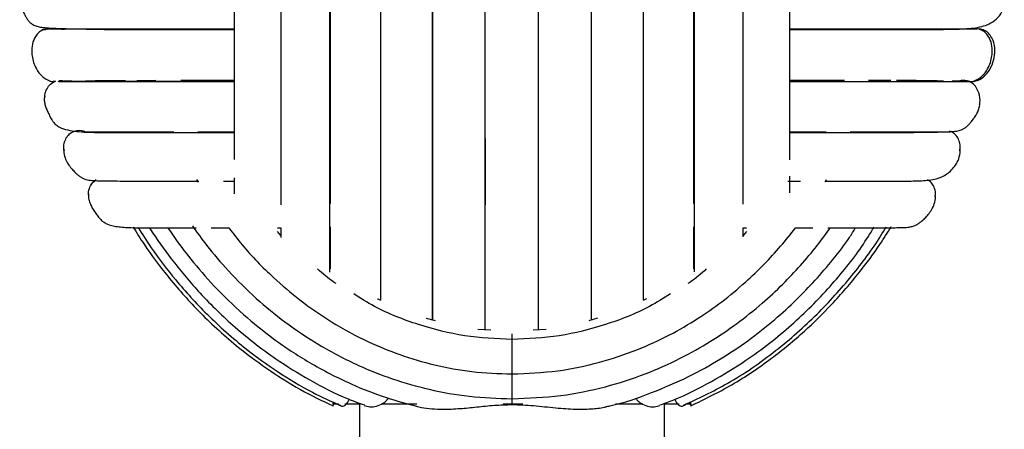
# Paper-space layout '_Posterior' of a CAD drawing. Header units: millimetres. Extents: x -167 to 233, y -56 to 638.
# Tile 5 of 7: x -31 to 98, y 216 to 270. Entities that reach past the tile are written whole.
import ezdxf

# ---------------------------------------------------------------- set-up
doc = ezdxf.new("R2010")
doc.units = ezdxf.units.MM

psp = doc.layouts.new('_Posterior')

# ---------------------------------------------------------------- linework, layer by layer
at = {"color": 7, "linetype": 'Continuous', "lineweight": 25}
for p, q in [((-28.2, 268.49), (-27.72, 268.49)), ((-27.53, 268.54), (-27.53, 268.54)), ((-27.13, 261.73), (-27.08, 261.68)), ((-24.29, 261.73), (-25.3, 261.73)), ((-13.28, 261.8), (-15.75, 261.79)), ((92.23, 261.73), (91.22, 261.73)), ((94.01, 261.68), (94.02, 261.69)), ((-27.82, 259.77), (-27.9, 259.59)), ((-24.21, 255.08), (-24.13, 255.08)), ((91.14, 255.08), (90.88, 255.16)), ((-25.31, 252.75), (-25.36, 252.54)), ((92.29, 252.6), (92.24, 252.82)), ((-7.93, 248.83), (-7.73, 248.48)), ((-4.4, 248.63), (-2.98, 248.63)), ((69.66, 248.63), (71.32, 248.63)), ((74.56, 248.55), (74.72, 248.83)), ((-22.09, 246.93), (-22.12, 246.85)), ((89.05, 246.58), (89.01, 246.74)), ((3.15, 241.52), (2.68, 242.02)), ((2.69, 242.5), (3.15, 242.5)), ((3.15, 242.5), (3.15, 241.25)), ((63.78, 242.5), (64.23, 242.5)), ((64.25, 242.02), (63.78, 241.52)), ((51.13, 233.19), (50.68, 233)), ((23.42, 230.31), (22.26, 230.64)), ((44.68, 230.66), (43.53, 230.3)), ((30.68, 229.09), (28.99, 229.19)), ((37.93, 229.2), (36.26, 229.1)), ((9.96, 219.69), (9.96, 219.44)), ((33.46, 220.11), (33.46, 219.35)), ((9.96, 219.44), (10.67, 219.44)), ((11.54, 219.44), (13.58, 219.44)), ((13.46, 219.44), (13.46, 209.83)), ((16.33, 219.44), (20.98, 219.44)), ((32.3, 219.44), (34.87, 219.44)), ((47.04, 219.44), (50.64, 219.44)), ((53.37, 219.44), (55.38, 219.44)), ((53.46, 209.82), (53.46, 219.44)), ((56.32, 219.44), (56.96, 219.44))]:
    psp.add_line(p, q, dxfattribs=at)
for points, knots in [([(-2.98, 278.94), (-2.98, 276.83), (-2.98, 272.78), (-2.98, 267.15), (-2.98, 262.3), (-2.98, 258.22), (-2.98, 254.87), (-2.98, 252.69), (-2.98, 251.66), (-2.98, 251.47)], [0, 0, 0, 0, 0.211609, 0.403602, 0.575951, 0.728667, 0.861697, 0.975012, 1, 1, 1, 1]), ([(3.15, 278.94), (3.15, 276.66), (3.15, 272.31), (3.15, 266.24), (3.15, 260.99), (3.15, 256.57), (3.15, 252.91), (3.15, 249.97), (3.15, 247.57), (3.15, 246.19), (3.15, 245.54)], [0, 0, 0, 0, 0.183398, 0.349804, 0.499207, 0.631582, 0.746932, 0.845223, 0.926434, 1, 1, 1, 1]), ([(9.52, 278.94), (9.52, 276.53), (9.52, 271.91), (9.52, 265.47), (9.52, 259.9), (9.52, 255.19), (9.52, 251.3), (9.52, 248.16), (9.52, 245.58), (9.52, 243.2), (9.52, 240.71), (9.52, 238.45), (9.52, 237.17), (9.52, 236.69)], [0, 0, 0, 0, 0.144827, 0.276226, 0.394213, 0.498761, 0.589873, 0.667535, 0.731737, 0.791004, 0.863292, 0.949187, 1, 1, 1, 1]), ([(9.6, 278.94), (9.6, 276.54), (9.6, 271.72), (9.6, 264.68), (9.6, 257.95), (9.6, 251.75), (9.6, 247.65), (9.6, 245.84), (9.6, 245.7)], [0, 0, 0, 0, 0.196831, 0.393597, 0.59021, 0.786624, 0.982818, 1, 1, 1, 1]), ([(16.2, 278.94), (16.2, 276.86), (16.2, 272.89), (16.2, 267.31), (16.2, 262.42), (16.2, 258.22), (16.2, 254.69), (16.2, 251.8), (16.2, 249.38), (16.2, 246.79), (16.2, 243.67), (16.2, 239.85), (16.2, 236.24), (16.2, 233.9), (16.2, 233.02), (16.2, 233.01)], [0, 0, 0, 0, 0.1123934, 0.2143686, 0.3059125, 0.3870343, 0.4577191, 0.5179695, 0.5677834, 0.6137371, 0.6907941, 0.7865875, 0.9011188, 0.9993371, 1, 1, 1, 1]), ([(23.02, 230.42), (23.02, 231.17), (23.02, 233.16), (23.02, 237.38), (23.02, 242.93), (23.01, 249.23), (23.01, 256.1), (23.01, 263.42), (23.01, 271.09), (23.01, 276.33), (23.01, 278.94)], [0, 0, 0, 0, 0.079008, 0.212041, 0.345035, 0.477987, 0.608538, 0.739046, 0.869532, 1, 1, 1, 1]), ([(23.03, 278.94), (23.03, 276.93), (23.03, 273.1), (23.03, 267.7), (23.03, 262.95), (23.03, 258.86), (23.03, 255.41), (23.03, 252.56), (23.03, 250.17), (23.03, 247.6), (23.03, 244.48), (23.03, 240.65), (23.03, 236.89), (23.03, 233.44), (23.03, 231.32), (23.03, 230.43), (23.03, 230.42)], [0, 0, 0, 0, 0.101265, 0.193141, 0.275628, 0.348715, 0.412411, 0.466713, 0.511613, 0.552995, 0.62238, 0.708648, 0.811789, 0.900235, 0.998175, 1, 1, 1, 1]), ([(29.96, 229.13), (29.96, 230.29), (29.96, 232.75), (29.96, 237.53), (29.96, 243.15), (29.96, 249.46), (29.96, 256.31), (29.96, 263.59), (29.96, 271.18), (29.96, 276.36), (29.96, 278.94)], [0, 0, 0, 0, 0.1154409, 0.2431183, 0.3708042, 0.4984684, 0.6238571, 0.749238, 0.8746225, 1, 1, 1, 1]), ([(29.97, 245.5), (29.97, 246.86), (29.97, 250.25), (29.96, 256.37), (29.96, 263.6), (29.96, 271.19), (29.96, 276.36), (29.96, 278.94)], [0, 0, 0, 0, 0.143749, 0.357781, 0.571831, 0.785912, 1, 1, 1, 1]), ([(36.96, 229.14), (36.96, 230.3), (36.96, 232.76), (36.96, 237.53), (36.96, 243.15), (36.96, 249.46), (36.96, 256.31), (36.96, 263.59), (36.96, 271.18), (36.96, 276.36), (36.96, 278.94)], [0, 0, 0, 0, 0.115088, 0.242816, 0.370553, 0.498268, 0.623707, 0.749138, 0.874572, 1, 1, 1, 1]), ([(36.96, 244.79), (36.96, 246.38), (36.96, 250), (36.96, 256.36), (36.96, 263.61), (36.96, 271.19), (36.96, 276.36), (36.96, 278.94)], [0, 0, 0, 0, 0.164008, 0.372976, 0.581962, 0.790977, 1, 1, 1, 1]), ([(43.89, 230.42), (43.89, 230.94), (43.89, 232.17), (43.89, 234.34), (43.89, 236.67), (43.89, 238.82), (43.89, 240.77), (43.89, 243.02), (43.89, 246.01), (43.89, 250.21), (43.89, 255.01), (43.89, 260.29), (43.9, 265.86), (43.9, 272.16), (43.9, 276.62), (43.9, 278.94)], [0, 0, 0, 0, 0.053699, 0.126671, 0.190291, 0.244559, 0.289478, 0.330772, 0.400016, 0.486175, 0.589251, 0.677674, 0.775608, 0.883052, 1, 1, 1, 1]), ([(43.91, 230.42), (43.91, 231.17), (43.91, 233.16), (43.91, 237.38), (43.91, 242.93), (43.91, 249.23), (43.91, 256.1), (43.91, 263.42), (43.91, 271.09), (43.91, 276.33), (43.91, 278.94)], [0, 0, 0, 0, 0.079058, 0.212084, 0.345071, 0.478016, 0.608559, 0.739061, 0.869539, 1, 1, 1, 1]), ([(50.73, 233.02), (50.73, 233.3), (50.73, 234.25), (50.73, 235.99), (50.73, 238.07), (50.73, 239.99), (50.73, 242.21), (50.73, 245.19), (50.73, 249.4), (50.73, 254.28), (50.73, 259.68), (50.73, 265.41), (50.73, 271.91), (50.73, 276.54), (50.73, 278.94)], [0, 0, 0, 0, 0.030182, 0.100862, 0.161176, 0.211124, 0.25695, 0.33379, 0.429438, 0.543878, 0.642063, 0.750817, 0.87013, 1, 1, 1, 1]), ([(57.32, 245.7), (57.32, 245.84), (57.32, 247.65), (57.32, 251.75), (57.32, 257.95), (57.32, 264.68), (57.32, 271.72), (57.32, 276.54), (57.32, 278.94)], [0, 0, 0, 0, 0.017162, 0.213372, 0.409787, 0.606403, 0.803152, 1, 1, 1, 1]), ([(57.41, 236.76), (57.41, 237.12), (57.41, 238.17), (57.41, 240.22), (57.41, 243.12), (57.41, 246.78), (57.41, 251.3), (57.41, 256.78), (57.41, 262.46), (57.41, 268.06), (57.41, 273.37), (57.41, 277.05), (57.41, 278.94)], [0, 0, 0, 0, 0.038331, 0.110477, 0.196373, 0.296008, 0.409367, 0.536435, 0.677204, 0.778708, 0.886302, 1, 1, 1, 1]), ([(63.78, 245.59), (63.78, 246.56), (63.78, 248.82), (63.78, 252.92), (63.78, 258.06), (63.78, 263.4), (63.78, 268.68), (63.78, 273.68), (63.78, 277.16), (63.78, 278.94)], [0, 0, 0, 0, 0.1097257, 0.2531111, 0.4138111, 0.5918369, 0.720179, 0.8562317, 1, 1, 1, 1]), ([(69.91, 251.41), (69.91, 252.5), (69.91, 255.03), (69.91, 259.6), (69.91, 264.53), (69.91, 269.42), (69.91, 274.06), (69.91, 277.29), (69.91, 278.94)], [0, 0, 0, 0, 0.142106, 0.326717, 0.531191, 0.678622, 0.834876, 1, 1, 1, 1]), ([(-31.13, 272.38), (-31.13, 272.22), (-31.11, 271.92), (-30.97, 271.47), (-30.77, 271.03), (-30.58, 270.64), (-30.42, 270.33), (-30.27, 270.07), (-30.11, 269.78), (-29.94, 269.58), (-29.75, 269.38), (-29.42, 269.13), (-28.96, 268.93), (-28.35, 268.79), (-27.21, 268.68), (-25.13, 268.6), (-21.69, 268.54), (-17.73, 268.51), (-13.6, 268.51), (-8.77, 268.51), (-5.23, 268.51), (-2.99, 268.51), (-2.98, 268.51)], [0, 0, 0, 0, 0.0378707, 0.0681594, 0.091131, 0.1071091, 0.1127479, 0.1171566, 0.1246599, 0.1288533, 0.1338251, 0.1468232, 0.175039, 0.2144807, 0.265388, 0.3944381, 0.5286653, 0.6500444, 0.7590684, 0.8630529, 0.9992728, 1, 1, 1, 1]), ([(69.91, 268.51), (71.33, 268.51), (74.4, 268.51), (78.69, 268.51), (82.95, 268.51), (86.85, 268.51), (90.11, 268.51), (92.83, 268.55), (94.76, 268.75), (96.1, 269.2), (97.06, 269.82), (97.85, 270.82), (97.99, 271.64), (98.06, 272.07)], [0, 0, 0, 0, 0.091357, 0.196555, 0.30712, 0.423062, 0.543662, 0.658567, 0.765205, 0.816236, 0.871455, 0.932851, 1, 1, 1, 1]), ([(-27.88, 268.49), (-28.06, 268.43), (-28.42, 268.29), (-28.86, 267.88), (-29.19, 267.39), (-29.46, 266.7), (-29.58, 265.9), (-29.51, 264.71), (-29.11, 263.47), (-28.35, 262.48), (-27.67, 261.95), (-27.26, 261.8), (-27.05, 261.73)], [0, 0, 0, 0, 0.067892, 0.137415, 0.207716, 0.276403, 0.397755, 0.487997, 0.698272, 0.845811, 0.923774, 1, 1, 1, 1]), ([(-28.2, 268.49), (-27.99, 268.54), (-27.77, 268.6), (-27.55, 268.54), (-27.54, 268.54)], [0, 0, 0, 0, 0.926344, 1, 1, 1, 1]), ([(-25.24, 268.49), (-25.77, 268.52), (-26.78, 268.58), (-27.42, 268.53), (-27.72, 268.5)], [0, 0, 0, 0, 0.5190447, 1, 1, 1, 1]), ([(-2.98, 268.54), (-3.62, 268.54), (-5.9, 268.54), (-9.49, 268.54), (-13.83, 268.54), (-17.82, 268.54), (-21.35, 268.54), (-24.32, 268.54), (-25.56, 268.54), (-26.19, 268.54)], [0, 0, 0, 0, 0.054329, 0.194343, 0.341407, 0.495506, 0.656638, 0.824809, 1, 1, 1, 1]), ([(-20.06, 268.49), (-19.81, 268.49), (-18.31, 268.49), (-14.69, 268.49), (-9.21, 268.49), (-5.21, 268.49), (-2.98, 268.49), (-2.98, 268.49)], [0, 0, 0, 0, 0.06246, 0.374867, 0.687134, 0.999238, 1, 1, 1, 1]), ([(94.46, 268.54), (94.4, 268.54), (94.29, 268.54), (93.45, 268.54), (92.06, 268.54), (89.99, 268.54), (87.23, 268.54), (84.34, 268.54), (81.53, 268.54), (78.85, 268.54), (75.34, 268.54), (72.4, 268.54), (70.14, 268.54), (69.91, 268.54)], [0, 0, 0, 0, 0.103088, 0.200175, 0.291247, 0.41655, 0.528334, 0.626607, 0.711363, 0.782891, 0.850179, 0.98468, 1, 1, 1, 1]), ([(69.91, 268.49), (69.91, 268.49), (72.14, 268.49), (76.14, 268.49), (81.61, 268.49), (85.11, 268.49), (86.49, 268.49), (86.62, 268.49)], [0, 0, 0, 0, 0.00076, 0.322392, 0.644175, 0.966119, 1, 1, 1, 1]), ([(93.98, 261.73), (94.18, 261.8), (94.6, 261.95), (95.28, 262.47), (96.03, 263.47), (96.44, 264.71), (96.5, 265.9), (96.39, 266.7), (96.12, 267.39), (95.79, 267.88), (95.35, 268.29), (94.98, 268.43), (94.8, 268.49)], [0, 0, 0, 0, 0.076227, 0.154189, 0.301729, 0.512003, 0.602245, 0.723597, 0.792284, 0.862585, 0.932108, 1, 1, 1, 1]), ([(94.01, 261.68), (94.23, 261.73), (94.71, 261.82), (95.49, 262.34), (96.21, 263.24), (96.71, 264.46), (96.88, 265.77), (96.69, 266.91), (96.25, 267.75), (95.74, 268.26), (95.33, 268.42), (95.13, 268.49)], [0, 0, 0, 0, 0.074416, 0.164861, 0.314053, 0.462059, 0.610065, 0.759257, 0.849702, 0.929512, 1, 1, 1, 1]), ([(95.13, 268.49), (94.92, 268.54), (94.69, 268.6), (94.47, 268.54), (94.45, 268.53)], [0, 0, 0, 0, 0.907886, 1, 1, 1, 1]), ([(-27.85, 259.58), (-27.83, 259.79), (-27.81, 260.26), (-27.48, 260.9), (-27.02, 261.46), (-26.61, 261.64), (-26.42, 261.73)], [0, 0, 0, 0, 0.2264912, 0.5170922, 0.7735205, 1, 1, 1, 1]), ([(-26.42, 261.73), (-26.63, 261.68), (-26.85, 261.62), (-27.07, 261.68), (-27.08, 261.68)], [0, 0, 0, 0, 0.930006, 1, 1, 1, 1]), ([(-26.99, 261.68), (-26.97, 261.68), (-26.94, 261.68), (-26.57, 261.68), (-26.51, 261.68)], [0, 0, 0, 0, 0.835818, 1, 1, 1, 1]), ([(-26.11, 261.73), (-26.05, 261.7), (-25.95, 261.64), (-25.5, 261.7), (-25.27, 261.73)], [0, 0, 0, 0, 0.49742, 1, 1, 1, 1]), ([(-25.97, 261.79), (-25.92, 261.8), (-25.7, 261.85), (-25.48, 261.78), (-25.31, 261.72)], [0, 0, 0, 0, 0.2460979, 1, 1, 1, 1]), ([(-25.88, 261.69), (-25.33, 261.68), (-24.26, 261.68), (-21.87, 261.68), (-19.17, 261.68), (-16.27, 261.68), (-13.3, 261.68), (-10.22, 261.68), (-7.12, 261.68), (-4.66, 261.68), (-3.29, 261.68), (-2.98, 261.68)], [0, 0, 0, 0, 0.1555888, 0.3004027, 0.434437, 0.5577016, 0.670204, 0.7719459, 0.8798157, 0.9721874, 1, 1, 1, 1]), ([(-25.31, 261.72), (-24.97, 261.72), (-24.14, 261.72), (-21.58, 261.72), (-17.89, 261.72), (-13.28, 261.72), (-8.31, 261.72), (-4.63, 261.72), (-2.98, 261.72)], [0, 0, 0, 0, 0.122971, 0.305289, 0.487509, 0.669602, 0.85158, 1, 1, 1, 1]), ([(-17.24, 261.79), (-18.36, 261.78), (-20.49, 261.77), (-21.85, 261.74), (-22.5, 261.73)], [0, 0, 0, 0, 0.5259521, 1, 1, 1, 1]), ([(-2.98, 261.81), (-3.09, 261.81), (-5.13, 261.81), (-7.52, 261.81), (-9.53, 261.81), (-9.98, 261.81)], [0, 0, 0, 0, 0.042112, 0.781983, 1, 1, 1, 1]), ([(77.07, 261.81), (75.97, 261.81), (73.74, 261.81), (71.19, 261.81), (69.91, 261.81)], [0, 0, 0, 0, 0.495872, 1, 1, 1, 1]), ([(69.91, 261.68), (70.54, 261.68), (72.39, 261.68), (75.13, 261.68), (78.31, 261.68), (81.5, 261.68), (84.37, 261.68), (86.93, 261.68), (89.1, 261.68), (91.06, 261.68), (92.66, 261.68), (93.79, 261.68), (93.94, 261.68), (94.01, 261.68)], [0, 0, 0, 0, 0.042821, 0.124633, 0.205498, 0.290946, 0.394755, 0.474539, 0.562768, 0.659445, 0.764558, 0.878112, 1, 1, 1, 1]), ([(83.16, 261.81), (82.66, 261.81), (81.79, 261.81), (80.69, 261.81), (80.24, 261.81)], [0, 0, 0, 0, 0.591553, 1, 1, 1, 1]), ([(90.09, 261.73), (89.92, 261.73), (89.44, 261.75), (87.92, 261.78), (86.12, 261.8), (84.33, 261.8), (83.9, 261.8)], [0, 0, 0, 0, 0.136611, 0.38561, 0.851678, 1, 1, 1, 1]), ([(93.35, 261.73), (93.15, 261.77), (92.72, 261.86), (92.25, 261.8), (92.03, 261.68), (92.03, 261.68)], [0, 0, 0, 0, 0.4610577, 0.9830838, 1, 1, 1, 1]), ([(94.79, 258.56), (94.82, 258.67), (94.93, 259.21), (94.79, 260.05), (94.42, 260.9), (93.94, 261.46), (93.54, 261.64), (93.35, 261.73)], [0, 0, 0, 0, 0.0910007, 0.4387897, 0.6496319, 0.8356804, 1, 1, 1, 1]), ([(-27.9, 259.59), (-27.91, 259.42), (-27.92, 259.13), (-27.81, 258.6), (-27.62, 258.07), (-27.42, 257.61), (-27.23, 257.22), (-27.08, 256.94), (-26.95, 256.71), (-26.84, 256.53), (-26.72, 256.36), (-26.55, 256.17), (-26.24, 255.89), (-25.65, 255.54), (-24.87, 255.32), (-23.66, 255.12), (-22.37, 255.04), (-20.52, 254.99), (-18.04, 255), (-14.51, 255), (-10.54, 255), (-6.74, 255), (-4.08, 255), (-2.98, 255)], [0, 0, 0, 0, 0.039767, 0.072127, 0.097237, 0.115511, 0.122663, 0.129013, 0.135088, 0.138113, 0.14124, 0.148238, 0.156813, 0.180031, 0.244334, 0.309376, 0.373831, 0.437972, 0.565955, 0.689879, 0.808121, 0.92066, 1, 1, 1, 1]), ([(69.91, 255), (70.96, 255), (73.55, 255), (77.26, 255), (81.24, 255), (85.04, 255.01), (87.68, 255.03), (89.38, 255.06), (90.38, 255.08), (91.19, 255.11), (91.88, 255.19), (92.43, 255.34), (92.85, 255.56), (93.08, 255.73), (93.28, 255.9), (93.49, 256.14), (93.69, 256.38), (93.92, 256.67), (94.2, 257.05), (94.48, 257.51), (94.72, 258.01), (94.79, 258.36), (94.83, 258.55)], [0, 0, 0, 0, 0.076653, 0.187928, 0.303953, 0.433065, 0.575971, 0.632964, 0.691957, 0.749986, 0.803566, 0.840336, 0.854257, 0.859626, 0.864216, 0.872682, 0.877728, 0.884083, 0.901699, 0.926614, 0.959254, 1, 1, 1, 1]), ([(-25.31, 252.54), (-25.34, 252.82), (-25.39, 253.37), (-25.14, 254.12), (-24.76, 254.73), (-24.38, 254.97), (-24.21, 255.08)], [0, 0, 0, 0, 0.283827, 0.552888, 0.790308, 1, 1, 1, 1]), ([(-24.21, 255.08), (-24.01, 255.16), (-23.6, 255.31), (-22.96, 255.28), (-22.58, 255.12), (-22.41, 255.05)], [0, 0, 0, 0, 0.334372, 0.712959, 1, 1, 1, 1]), ([(-22.91, 255.08), (-22.64, 255.08), (-21.88, 255.08), (-19.49, 255.08), (-15.85, 255.08), (-12.91, 255.08), (-11.06, 255.08), (-10.93, 255.08)], [0, 0, 0, 0, 0.150291, 0.426885, 0.703199, 0.979205, 1, 1, 1, 1]), ([(-7.74, 255.08), (-7.23, 255.08), (-5.8, 255.08), (-4.08, 255.08), (-2.98, 255.08)], [0, 0, 0, 0, 0.356619, 1, 1, 1, 1]), ([(69.91, 255.08), (71.01, 255.08), (72.73, 255.08), (74.16, 255.08), (74.68, 255.08)], [0, 0, 0, 0, 0.6425872, 1, 1, 1, 1]), ([(77.83, 255.08), (77.97, 255.08), (79.83, 255.08), (82.77, 255.08), (86.46, 255.08), (89.09, 255.08), (90.67, 255.08), (90.87, 255.08), (90.95, 255.08)], [0, 0, 0, 0, 0.017054, 0.227272, 0.43771, 0.648363, 0.859158, 1, 1, 1, 1]), ([(92.24, 252.6), (92.26, 252.86), (92.31, 253.39), (92.07, 254.12), (91.69, 254.73), (91.31, 254.97), (91.14, 255.08)], [0, 0, 0, 0, 0.268424, 0.543271, 0.785798, 1, 1, 1, 1]), ([(-25.36, 252.54), (-25.32, 252.26), (-25.24, 251.75), (-24.89, 251.05), (-24.52, 250.49), (-24.15, 250.07), (-23.86, 249.77), (-23.63, 249.55), (-23.39, 249.33), (-23.16, 249.18), (-22.92, 249.03), (-22.4, 248.81), (-21.76, 248.72), (-20.94, 248.67), (-19.92, 248.66), (-18.26, 248.64), (-15.75, 248.63), (-12.18, 248.63), (-9.47, 248.63), (-7.87, 248.63), (-7.61, 248.63)], [0, 0, 0, 0, 0.051047, 0.09246, 0.124423, 0.147943, 0.156744, 0.1638, 0.174683, 0.180063, 0.186141, 0.201607, 0.257011, 0.344047, 0.427404, 0.50794, 0.679114, 0.834302, 0.973887, 1, 1, 1, 1]), ([(74.6, 248.63), (75.55, 248.63), (77.86, 248.63), (81.03, 248.63), (83.96, 248.63), (86.39, 248.63), (88.13, 248.72), (89.37, 248.95), (90.61, 249.52), (91.56, 250.49), (92.13, 251.55), (92.24, 252.24), (92.29, 252.6)], [0, 0, 0, 0, 0.104169, 0.252634, 0.40666, 0.552228, 0.686454, 0.750823, 0.822671, 0.905394, 0.950907, 1, 1, 1, 1]), ([(-22.09, 246.85), (-22.09, 246.92), (-22.13, 247.25), (-21.95, 247.81), (-21.61, 248.44), (-21.25, 248.7), (-21.08, 248.82)], [0, 0, 0, 0, 0.088551, 0.430975, 0.733132, 1, 1, 1, 1]), ([(-2.98, 249.07), (-2.98, 248.73), (-2.98, 247.99), (-2.98, 247.32), (-2.98, 246.96)], [0, 0, 0, 0, 0.453679, 1, 1, 1, 1]), ([(69.9, 247.07), (69.9, 247.29), (69.9, 247.97), (69.9, 248.75), (69.9, 249.27)], [0, 0, 0, 0, 0.326424, 1, 1, 1, 1]), ([(88.99, 246.58), (89.01, 246.74), (89.07, 247.16), (88.88, 247.81), (88.54, 248.44), (88.17, 248.7), (88, 248.82)], [0, 0, 0, 0, 0.183343, 0.490155, 0.760887, 1, 1, 1, 1]), ([(-22.12, 246.85), (-22.11, 246.65), (-22.1, 246.29), (-21.9, 245.67), (-21.62, 245.1), (-21.33, 244.64), (-21.07, 244.28), (-20.83, 243.97), (-20.56, 243.64), (-20.26, 243.38), (-19.94, 243.15), (-19.42, 242.89), (-18.88, 242.76), (-18.11, 242.63), (-16.9, 242.53), (-15.06, 242.5), (-12.43, 242.5), (-10.01, 242.5), (-8.36, 242.5), (-7.96, 242.5)], [0, 0, 0, 0, 0.055148, 0.100917, 0.137403, 0.164987, 0.176043, 0.185931, 0.204105, 0.213435, 0.224189, 0.252456, 0.313903, 0.380264, 0.446141, 0.600441, 0.775951, 0.946773, 1, 1, 1, 1]), ([(74.91, 242.5), (75.22, 242.5), (76.85, 242.5), (79.44, 242.5), (81.84, 242.51), (83.34, 242.52), (84.18, 242.53), (84.88, 242.54), (85.49, 242.58), (86, 242.68), (86.44, 242.85), (86.68, 242.98), (86.92, 243.14), (87.27, 243.42), (87.69, 243.81), (88.14, 244.31), (88.56, 244.91), (88.94, 245.7), (89.01, 246.27), (89.05, 246.58)], [0, 0, 0, 0, 0.042444, 0.219628, 0.415276, 0.493187, 0.573762, 0.649102, 0.716808, 0.762424, 0.77963, 0.786517, 0.792801, 0.806364, 0.826284, 0.854789, 0.892545, 0.94102, 1, 1, 1, 1]), ([(-16.25, 242.62), (-15.78, 241.86), (-14.39, 239.61), (-11.59, 235.91), (-7.62, 231.41), (-3.25, 227.41), (1.29, 224), (5.52, 221.3), (8.55, 219.85), (9.98, 219.17)], [0, 0, 0, 0, 0.075519, 0.221683, 0.389642, 0.579453, 0.718196, 0.866694, 1, 1, 1, 1]), ([(-15.61, 242.59), (-15.04, 241.68), (-13.53, 239.28), (-10.55, 235.43), (-6.45, 230.93), (-1.96, 226.94), (2.72, 223.58), (6.85, 221.07), (9.73, 219.78), (10.96, 219.22)], [0, 0, 0, 0, 0.089466, 0.236747, 0.405964, 0.597212, 0.737027, 0.886677, 1, 1, 1, 1]), ([(-14.11, 242.54), (-14.06, 242.46), (-13.2, 241.04), (-11.12, 238.21), (-7.6, 233.94), (-3.06, 229.49), (1.88, 225.61), (7.01, 222.46), (10.91, 220.43), (13.38, 219.55), (14.09, 219.29)], [0, 0, 0, 0, 0.007348, 0.133995, 0.282744, 0.45367, 0.64683, 0.788054, 0.93923, 1, 1, 1, 1]), ([(-11.69, 242.52), (-11.46, 242.17), (-10.53, 240.76), (-8.56, 238.18), (-5.53, 234.68), (-1.9, 231.17), (2.28, 227.79), (6.98, 224.69), (11.97, 222.14), (16.69, 220.25), (19.61, 219.49), (20.93, 219.15)], [0, 0, 0, 0, 0.0298, 0.123947, 0.236753, 0.368274, 0.492229, 0.629247, 0.779408, 0.900662, 1, 1, 1, 1]), ([(-8.48, 242.75), (-7.87, 241.9), (-6.4, 239.86), (-3.63, 236.66), (-0.21, 233.27), (3.76, 230.02), (8.22, 227.03), (12.96, 224.55), (17.82, 222.62), (22.68, 221.24), (27.94, 220.3), (31.59, 220.17), (33.46, 220.11)], [0, 0, 0, 0, 0.063145, 0.152286, 0.256223, 0.354198, 0.46254, 0.581265, 0.677175, 0.778951, 0.886569, 1, 1, 1, 1]), ([(-5.99, 242.5), (-5.85, 242.5), (-5.16, 242.5), (-4.34, 242.5), (-3.69, 242.5)], [0, 0, 0, 0, 0.1993807, 1, 1, 1, 1]), ([(-3.69, 242.5), (-3.11, 241.75), (-1.34, 239.42), (1.79, 236.25), (5.72, 232.9), (9.86, 230.03), (14.27, 227.65), (18.81, 225.79), (23.35, 224.46), (28.28, 223.54), (31.71, 223.42), (33.46, 223.36)], [0, 0, 0, 0, 0.065898, 0.202515, 0.307456, 0.423532, 0.550803, 0.653644, 0.762813, 0.87828, 1, 1, 1, 1]), ([(9.61, 242.65), (9.61, 242.13), (9.61, 240.01), (9.61, 238.38), (9.61, 237.14)], [0, 0, 0, 0, 0.2449989, 1, 1, 1, 1]), ([(33.46, 220.11), (35.61, 220.19), (39.73, 220.35), (45.59, 221.55), (50.84, 223.23), (55.44, 225.27), (59.43, 227.51), (63.02, 229.94), (66.17, 232.46), (68.95, 235.03), (71.34, 237.56), (73.44, 240.03), (74.68, 241.73), (75.25, 242.52)], [0, 0, 0, 0, 0.130335, 0.251301, 0.362846, 0.464995, 0.557731, 0.64107, 0.728743, 0.802997, 0.871546, 0.940753, 1, 1, 1, 1]), ([(33.46, 223.36), (35.47, 223.44), (39.34, 223.59), (44.83, 224.76), (49.73, 226.38), (54.02, 228.34), (57.73, 230.49), (61.06, 232.82), (63.97, 235.22), (66.53, 237.68), (68.73, 240.05), (70.03, 241.69), (70.68, 242.51)], [0, 0, 0, 0, 0.138853, 0.267713, 0.386528, 0.495287, 0.594011, 0.68273, 0.776039, 0.855082, 0.92794, 1, 1, 1, 1]), ([(46.02, 219.12), (46.11, 219.14), (48.09, 219.52), (51.66, 220.81), (56.52, 222.87), (60.71, 225.2), (64.49, 227.71), (67.81, 230.32), (70.74, 233), (73.29, 235.62), (75.59, 238.36), (77.42, 240.63), (78.29, 242.11), (78.55, 242.55)], [0, 0, 0, 0, 0.007051, 0.147384, 0.275881, 0.392564, 0.497444, 0.60775, 0.701179, 0.787515, 0.874676, 0.962667, 1, 1, 1, 1]), ([(52.84, 219.29), (53.46, 219.51), (55.81, 220.34), (59.61, 222.29), (64.86, 225.47), (70.14, 229.58), (75.18, 234.65), (78.75, 239), (80.45, 241.74), (80.98, 242.58)], [0, 0, 0, 0, 0.053029, 0.201093, 0.343798, 0.547741, 0.739686, 0.919693, 1, 1, 1, 1]), ([(55.95, 219.25), (57.9, 220.15), (62.17, 222.13), (68.03, 226.23), (73.5, 231), (78.04, 236.09), (81, 239.98), (82.31, 242.23), (82.55, 242.63)], [0, 0, 0, 0, 0.178916, 0.392147, 0.593532, 0.783136, 0.961015, 1, 1, 1, 1]), ([(56.94, 219.18), (58.75, 220.06), (62.43, 221.85), (67.38, 225.21), (71.73, 228.77), (75.6, 232.56), (78.89, 236.38), (81.46, 239.83), (82.73, 241.88), (83.22, 242.66)], [0, 0, 0, 0, 0.168301, 0.343454, 0.500564, 0.639674, 0.797184, 0.923107, 1, 1, 1, 1]), ([(57.32, 237.12), (57.32, 238.36), (57.32, 240), (57.32, 242.13), (57.32, 242.65)], [0, 0, 0, 0, 0.755873, 1, 1, 1, 1]), ([(63.78, 241.34), (63.78, 241.69), (63.78, 242.06), (63.78, 242.48), (63.78, 242.5)], [0, 0, 0, 0, 0.9463622, 1, 1, 1, 1]), ([(70.68, 242.5), (71.25, 242.5), (72.05, 242.5), (72.74, 242.5), (72.93, 242.5)], [0, 0, 0, 0, 0.7141305, 1, 1, 1, 1]), ([(10.38, 235.22), (10.28, 235.28), (9.39, 235.8), (8.63, 236.5), (7.96, 237.11)], [0, 0, 0, 0, 0.11859, 1, 1, 1, 1]), ([(58.96, 237.11), (58.29, 236.5), (57.53, 235.8), (56.65, 235.28), (56.55, 235.22)], [0, 0, 0, 0, 0.881769, 1, 1, 1, 1]), ([(33.46, 227.88), (31.39, 227.97), (27.23, 228.16), (21.17, 229.72), (16.26, 231.6), (13.59, 233.28), (12.69, 233.85)], [0, 0, 0, 0, 0.284333, 0.568896, 0.85383, 1, 1, 1, 1]), ([(54.24, 233.84), (53.33, 233.28), (50.67, 231.6), (45.76, 229.72), (39.7, 228.16), (35.54, 227.97), (33.46, 227.88)], [0, 0, 0, 0, 0.145985, 0.430984, 0.715605, 1, 1, 1, 1]), ([(16.25, 232.99), (16.13, 233.04), (15.98, 233.09), (15.84, 233.17), (15.81, 233.19)], [0, 0, 0, 0, 0.7840575, 1, 1, 1, 1]), ([(33.46, 228.61), (33.46, 228.53), (33.46, 228.36), (33.46, 228.05), (33.46, 227.88)], [0, 0, 0, 0, 0.442146, 1, 1, 1, 1]), ([(33.46, 227.88), (33.46, 227.69), (33.46, 227.28), (33.46, 226.55), (33.46, 225.66), (33.46, 224.72), (33.46, 223.93), (33.46, 223.43), (33.46, 223.41), (33.46, 223.41)], [0, 0, 0, 0, 0.088659, 0.189041, 0.302801, 0.49045, 0.676609, 0.862767, 1, 1, 1, 1]), ([(33.46, 223.46), (33.46, 223.34), (33.46, 222.96), (33.46, 222.19), (33.46, 221.29), (33.46, 220.57), (33.46, 220.14), (33.46, 220.16), (33.46, 220.17)], [0, 0, 0, 0, 0.060542, 0.197763, 0.424111, 0.648661, 0.87321, 1, 1, 1, 1]), ([(10.06, 219.65), (10.03, 219.51), (9.98, 219.19), (9.97, 219.16), (9.96, 219.14)], [0, 0, 0, 0, 0.426386, 1, 1, 1, 1]), ([(10.95, 219.2), (11, 219.17), (11.15, 219.07), (11.49, 219.2), (11.86, 219.52), (12.06, 219.9), (12.12, 220.02)], [0, 0, 0, 0, 0.129719, 0.482264, 0.834307, 1, 1, 1, 1]), ([(14.07, 219.23), (14.31, 219.16), (14.81, 219.01), (15.67, 219.1), (16.43, 219.41), (16.97, 219.8), (17.15, 220.08), (17.22, 220.19)], [0, 0, 0, 0, 0.243773, 0.511633, 0.782044, 0.917322, 1, 1, 1, 1]), ([(49.67, 220.24), (49.75, 220.12), (49.95, 219.82), (50.5, 219.41), (51.26, 219.1), (52.12, 219.01), (52.62, 219.16), (52.86, 219.23)], [0, 0, 0, 0, 0.096043, 0.229284, 0.495624, 0.759451, 1, 1, 1, 1]), ([(54.81, 220.02), (54.87, 219.9), (55.07, 219.52), (55.44, 219.2), (55.78, 219.07), (55.93, 219.17), (55.97, 219.2)], [0, 0, 0, 0, 0.165176, 0.517607, 0.870305, 1, 1, 1, 1]), ([(56.89, 219.53), (56.91, 219.44), (56.95, 219.18), (56.97, 219.1), (56.95, 219.21), (56.89, 219.55), (56.86, 219.7)], [0, 0, 0, 0, 0.149013, 0.446977, 0.744942, 1, 1, 1, 1]), ([(10.95, 219.2), (10.87, 219.21), (10.76, 219.24), (10.69, 219.4), (10.67, 219.44)], [0, 0, 0, 0, 0.714496, 1, 1, 1, 1]), ([(20.92, 219.12), (21.14, 219.06), (21.78, 218.9), (22.96, 218.78), (24.64, 218.71), (26.62, 218.81), (28.86, 219.02), (31.14, 219.28), (32.69, 219.32), (33.46, 219.35)], [0, 0, 0, 0, 0.060015, 0.175847, 0.302677, 0.476604, 0.650845, 0.825454, 1, 1, 1, 1]), ([(33.46, 219.35), (34.4, 219.31), (36.34, 219.24), (39.12, 218.9), (41.66, 218.72), (43.79, 218.75), (45.19, 218.9), (45.88, 219.08), (46.02, 219.12)], [0, 0, 0, 0, 0.21155, 0.437732, 0.641499, 0.811165, 0.961431, 1, 1, 1, 1]), ([(56.26, 219.44), (56.24, 219.4), (56.16, 219.24), (56.05, 219.21), (55.97, 219.2)], [0, 0, 0, 0, 0.284914, 1, 1, 1, 1])]:
    psp.add_open_spline(points, degree=3, knots=knots, dxfattribs=at)

doc.saveas('drawing.dxf')
